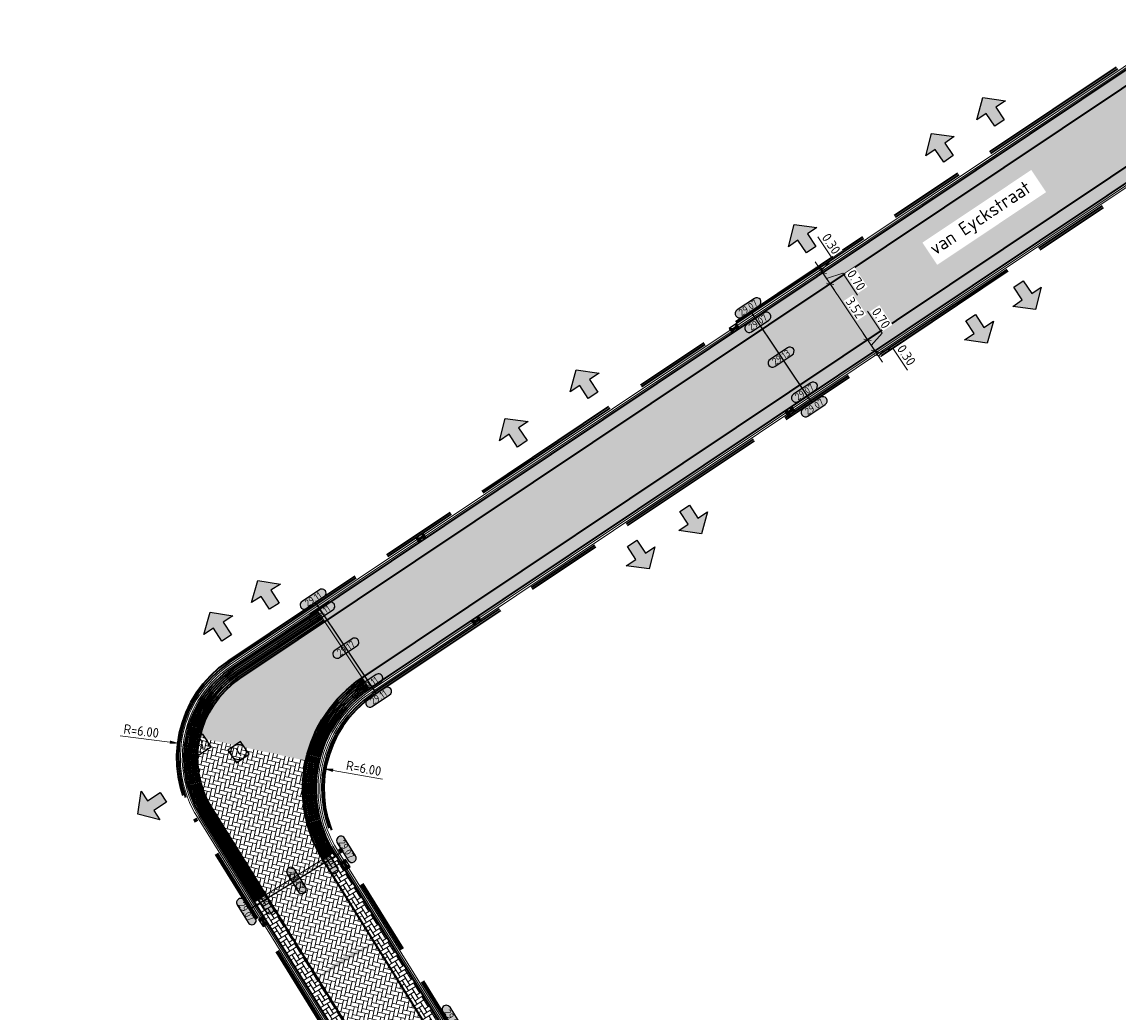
# Model space of a CAD drawing. Header units: metres. Extents: x 199937 to 201628, y 374508 to 375260.
# Tile 120 of 183: x 201392 to 201449, y 374861 to 374913. Entities that reach past the tile are written whole.
import ezdxf
from ezdxf.enums import TextEntityAlignment as Align

# ---------------------------------------------------------------- set-up
doc = ezdxf.new("R2010")
doc.units = ezdxf.units.M
doc.set_wipeout_variables(frame=1)
doc.linetypes.add('HIDDENX2', pattern=[0.75, 0.5, -0.25])
doc.linetypes.add('VH-OPSLUITBAND_100X200', pattern=[16, 8, -2, 4, -2])
doc.layers.add('000___INRIT-PIJL', color=252, linetype='Continuous')
for name, color, linetype, lineweight in [('B-WE-RI-VWA_RIOOLPUT_VALPUT-S', 20, 'Continuous', 25), ('N-WE-OG-HOOGTELIJN-G', 7, 'Continuous', 25), ('N-WE-RI-ITR_RIOOLPUT-S', 84, 'Continuous', 25), ('N-WE-RI-KOLK-S', 7, 'Continuous', 25), ('N-WE-VH-DWARSHELLING-S', 7, 'Continuous', 25), ('N-WE-VH-GOOT-G', 170, 'Continuous', 35), ('N-WE-VH-KANTOPSLUITING_OPSLUITBAND_100X200-G', 150, 'VH-OPSLUITBAND_100X200', 35), ('N-WE-VH-KANTVERHARDING_STREKLAAG-G', 60, 'Continuous', 18), ('N-WE-VH-VERHARDING_BETONSTRAATSTEEN-G', 252, 'Continuous', 35), ('X-XX-AL-HOOGTELABEL-S', 7, 'Continuous', 25), ('X-XX-AL-M-200', 7, 'Continuous', 18), ('X-XX-AL-T35', 50, 'Continuous', 35)]:
    doc.layers.add(name, color=color, linetype=linetype, lineweight=lineweight)
doc.layers.add('N-WE-VH-VERHARDING_BETONSTRAATSTEEN_HEIDE-A', color=7, linetype='Continuous', lineweight=0, true_color=0x986657)
doc.layers.add('N-WE-VH-VERHARDING_BETONSTRAATSTEEN_ROOD-A', color=7, linetype='Continuous', lineweight=0, true_color=0xa92c0a)
doc.layers.add('X-XX-AL-HULPLIJN-G', color=7, linetype='Continuous', lineweight=18, plot=False)
doc.styles.add('NLCS-ISO', font='NLCS-ISO.ttf')
doc.styles.add('NLCS-ISO-ANNOTATIEF-T18', font='NLCS-ISO.ttf', dxfattribs={"height": 1.8})
doc.styles.add('NLCS-ISO-M200-T25', font='NLCS-ISO.ttf', dxfattribs={"height": 0.5})
doc.styles.add('NLCS-ISO-M200-T35', font='NLCS-ISO.ttf', dxfattribs={"height": 0.7})
doc.dimstyles.new('NLCS-M200-T25-PIJL_L2_H1', dxfattribs={"dimscale": 0.2, "dimtxt": 2.5, "dimasz": 2.5, "dimexe": 2, "dimexo": 2, "dimgap": 0.7, "dimtad": 1, "dimzin": 0, "dimdsep": 46, "dimtxsty": 'NLCS-ISO-M200-T25', "dimcen": 0, "dimdle": 2, "dimclrd": 256, "dimclre": 256, "dimclrt": 256, "dimadec": 1, "dimazin": 0, "dimtfac": 1, "dimtdec": 3, "dimtofl": 0, "dimtmove": 0, "dimatfit": 3, "dimfxl": 2, "dimfxlon": 1, "dimtfillclr": 256, "dimtolj": 1, "dimtzin": 0, "dimlwd": -1, "dimlwe": -1, "dimarcsym": 0})
doc.dimstyles.new('NLCS-M200-T25-SCHRAP_L2_H1', dxfattribs={"dimscale": 0.2, "dimtxt": 2.5, "dimasz": 1.4, "dimexe": 2, "dimexo": 2, "dimgap": 0.7, "dimtad": 1, "dimzin": 0, "dimdsep": 46, "dimtxsty": 'NLCS-ISO-M200-T25', "dimblk": 'OBLIQUE', "dimcen": 0, "dimdle": 2, "dimclrd": 256, "dimclre": 256, "dimclrt": 256, "dimadec": 1, "dimazin": 0, "dimtfac": 1, "dimtdec": 3, "dimtofl": 0, "dimtmove": 0, "dimatfit": 3, "dimldrblk": 'OBLIQUE', "dimfxl": 2, "dimfxlon": 1, "dimtfillclr": 256, "dimtolj": 1, "dimtzin": 0, "dimlwd": -1, "dimlwe": -1, "dimarcsym": 0})
pattern_1 = [(31.86211766, (0, 0), (0.06750323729, 0.28921153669), [0.63, -0.21]), (301.86211766, (-0.2217, 0.35671), (0.06750323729, 0.28921153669), [0.63, -0.21])]
pattern_2 = [(123.75486, (201403.1397, 374878.32265), (-0.2912833, 0.05791414), [0.63, -0.21]), (33.75486, (201402.7905, 374878.08928), (-0.2912833, 0.05791414), [0.63, -0.21])]

# ---------------------------------------------------------------- blocks, each defined once
blk = doc.blocks.new('inrit')
h = blk.add_hatch(color=256)
h.dxf.hatch_style = 1
h.paths.add_polyline_path([(0.3, 1), (-0.3, 1), (-0.3, 1.8), (-0.9, 1.8), (0, 2.6), (0.9, 1.8), (0.3, 1.8)])
at = {"color": 3, "flags": 128}
blk.add_lwpolyline([(0.3, 1), (-0.3, 1), (-0.3, 1.8), (-0.9, 1.8), (0, 2.6), (0.9, 1.8), (0.3, 1.8), (0.3, 1)], dxfattribs=at)
blk = doc.blocks.new('*U283')
h = blk.add_hatch(color=253)
h.dxf.hatch_style = 1
edge = h.paths.add_edge_path()
edge.add_line((2.73, 1.13), (-2.73, 1.13))
edge.add_arc((-2.73, 0), 1.13, 90, 270)
edge.add_line((-2.73, -1.13), (2.73, -1.13))
edge.add_arc((2.73, 0), 1.13, 270, 450)
blk.add_lwpolyline([(2.73, 1.13), (-2.73, 1.13, 1), (-2.73, -1.13), (2.73, -1.13, 1)], format="xyb", close=True)
at = {"style": 'NLCS-ISO-ANNOTATIEF-T18'}
blk.add_attdef('HGT', text='', height=1.8, dxfattribs=at).set_placement((0, 0), align=Align.MIDDLE_CENTER)
blk = doc.blocks.new('SRI-PUT_INSPECTIE-SO')
at = {"lineweight": -3, "flags": 128}
blk.add_lwpolyline([(-2, -2), (2, -2), (2, 2), (-2, 2)], close=True, dxfattribs=at)
at = {"lineweight": -3, "ltscale": 1.5}
blk.add_circle((0, 0), 2, dxfattribs=at)
at = {"ltscale": 0.1, "style": 'NLCS-ISO'}
blk.add_text('I', height=2.5, dxfattribs=at).set_placement((0, -0.01), align=Align.MIDDLE_CENTER)
blk = doc.blocks.new('SRI-PUT_VALPUT-SO')
at = {"lineweight": -3, "flags": 128}
blk.add_lwpolyline([(-2, -2), (2, -2), (2, 2), (-2, 2)], close=True, dxfattribs=at)
at = {"linetype": 'HIDDENX2', "lineweight": -3, "ltscale": 0.25}
blk.add_circle((0, 0), 2, dxfattribs=at)
at = {"ltscale": 0.1, "style": 'NLCS-ISO'}
blk.add_text('V', height=2.5, dxfattribs=at).set_placement((0, -0.01), align=Align.MIDDLE_CENTER)
blk = doc.blocks.new('*D492')
at = {"layer": 'Defpoints', "color": 0, "transparency": 16777216}
for p in [(201407.526, 374873.597), (201413.432, 374872.542)]:
    blk.add_point(p, dxfattribs=at)
at = {"layer": 'X-XX-AL-M-200', "transparency": 16777216}
blk.add_line((201410.607, 374873.047), (201408.018, 374873.509), dxfattribs=at)
blk.add_solid([(201408.032, 374873.591), (201408.003, 374873.427), (201407.526, 374873.597)], dxfattribs=at)
at = {"layer": 'X-XX-AL-M-200', "transparency": 16777216, "insert": (201409.627, 374873.618), "char_height": 0.5, "attachment_point": 5, "rotation": 349.87052, "style": 'NLCS-ISO-M200-T25', "bg_fill": 3, "box_fill_scale": 1.1, "bg_fill_color": 256, "bg_fill_true_color": 13158600, "bg_fill_transparency": 0}
blk.add_mtext('\\A1;R=6.00', dxfattribs=at)
blk = doc.blocks.new('*D493')
at = {"layer": 'Defpoints', "color": 0, "transparency": 16777216}
for p in [(201399.966, 374874.925), (201405.918, 374874.166)]:
    blk.add_point(p, dxfattribs=at)
at = {"layer": 'X-XX-AL-M-200', "transparency": 16777216}
blk.add_line((201396.861, 374875.321), (201399.47, 374874.988), dxfattribs=at)
blk.add_solid([(201399.481, 374875.071), (201399.46, 374874.906), (201399.966, 374874.925)], dxfattribs=at)
at = {"layer": 'X-XX-AL-M-200', "transparency": 16777216, "insert": (201397.967, 374875.573), "char_height": 0.5, "attachment_point": 5, "rotation": 352.72913, "style": 'NLCS-ISO-M200-T25', "bg_fill": 3, "box_fill_scale": 1.1, "bg_fill_color": 256, "bg_fill_true_color": 13158600, "bg_fill_transparency": 0}
blk.add_mtext('\\A1;R=6.00', dxfattribs=at)
blk = doc.blocks.new('*U572')
blk.add_solid([(0, 0), (2.462, 0.25), (4.925, 0)])
blk = doc.blocks.new('N-SRI-KOLK_STRAAT_450X300-SO')
h = blk.add_hatch(color=256)
h.dxf.hatch_style = 1
h.paths.add_polyline_path([(0, 0.75), (-1.125, 1.5), (-1.125, 0)])
h.paths.add_polyline_path([(1.125, 0), (1.125, 1.5), (0, 0.75)])
for p, q in [((-1.125, 0), (1.125, 1.5)), ((1.125, 0), (-1.125, 1.5))]:
    blk.add_line(p, q)
at = {"flags": 128}
blk.add_lwpolyline([(-1.125, 0), (1.125, 0), (1.125, 1.5), (-1.125, 1.5)], close=True, dxfattribs=at)
blk = doc.blocks.new('_Oblique')
at = {"color": 0, "linetype": 'ByBlock', "lineweight": -2}
blk.add_line((-0.5, -0.5), (0.5, 0.5), dxfattribs=at)
blk = doc.blocks.new('*D843')
at = {"layer": 'Defpoints', "color": 0, "transparency": 16777216}
for p in [(201434.074, 374898.996), (201436.033, 374896.066), (201436.033, 374896.066)]:
    blk.add_point(p, dxfattribs=at)
at = {"layer": 'X-XX-AL-M-200', "transparency": 16777216}
for p, q in [((201433.852, 374899.329), (201436.255, 374895.733)), ((201434.074, 374898.996), (201434.407, 374899.219)), ((201436.033, 374896.066), (201436.365, 374896.288))]:
    blk.add_line(p, q, dxfattribs=at)
at = {"layer": 'X-XX-AL-M-200', "transparency": 16777216, "xscale": 0.28, "yscale": 0.28, "zscale": 0.28}
for p, rotation in [((201434.074, 374898.996), 123.7548641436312), ((201436.033, 374896.066), 303.7548641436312)]:
    blk.add_blockref('_Oblique', p, dxfattribs=dict(at, rotation=rotation))
at = {"layer": 'X-XX-AL-M-200', "transparency": 16777216, "insert": (201435.378, 374897.748), "char_height": 0.5, "attachment_point": 5, "rotation": 303.75486, "style": 'NLCS-ISO-M200-T25', "bg_fill": 3, "box_fill_scale": 1.1, "bg_fill_color": 256, "bg_fill_true_color": 13158600, "bg_fill_transparency": 0}
blk.add_mtext('\\A1;3.52', dxfattribs=at)
blk = doc.blocks.new('*D844')
at = {"layer": 'Defpoints', "color": 0, "transparency": 16777216}
for p in [(201433.515, 374899.465), (201433.685, 374899.578), (201434.074, 374898.996)]:
    blk.add_point(p, dxfattribs=at)
at = {"layer": 'X-XX-AL-M-200', "transparency": 16777216}
for p, q in [((201434.297, 374898.664), (201433.463, 374899.911)), ((201433.685, 374899.578), (201434.018, 374899.801)), ((201433.88, 374899.287), (201434.738, 374899.551)), ((201434.074, 374898.996), (201434.407, 374899.219)), ((201434.738, 374899.551), (201435.505, 374898.403))]:
    blk.add_line(p, q, dxfattribs=at)
at = {"layer": 'X-XX-AL-M-200', "transparency": 16777216, "xscale": 0.28, "yscale": 0.28, "zscale": 0.28}
for p, rotation in [((201433.685, 374899.578), 123.7548641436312), ((201434.074, 374898.996), 303.7548641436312)]:
    blk.add_blockref('_Oblique', p, dxfattribs=dict(at, rotation=rotation))
at = {"layer": 'X-XX-AL-M-200', "transparency": 16777216, "insert": (201435.446, 374899.194), "char_height": 0.5, "attachment_point": 5, "rotation": 303.75486, "style": 'NLCS-ISO-M200-T25', "bg_fill": 3, "box_fill_scale": 1.1, "bg_fill_color": 256, "bg_fill_true_color": 13158600, "bg_fill_transparency": 0}
blk.add_mtext('\\A1;0.70', dxfattribs=at)
blk = doc.blocks.new('*D845')
at = {"layer": 'Defpoints', "color": 0, "transparency": 16777216}
for p in [(201433.519, 374899.828), (201433.261, 374899.655), (201433.515, 374899.465)]:
    blk.add_point(p, dxfattribs=at)
at = {"layer": 'X-XX-AL-M-200', "transparency": 16777216}
for p, q in [((201434.19, 374900.308), (201433.424, 374901.455)), ((201433.602, 374899.703), (201434.19, 374900.308)), ((201433.908, 374899.246), (201433.296, 374900.16)), ((201433.519, 374899.828), (201433.851, 374900.05)), ((201433.685, 374899.578), (201434.018, 374899.801))]:
    blk.add_line(p, q, dxfattribs=at)
at = {"layer": 'X-XX-AL-M-200', "transparency": 16777216, "xscale": 0.28, "yscale": 0.28, "zscale": 0.28}
for p, rotation in [((201433.519, 374899.828), 123.7548641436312), ((201433.685, 374899.578), 303.7548641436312)]:
    blk.add_blockref('_Oblique', p, dxfattribs=dict(at, rotation=rotation))
at = {"layer": 'X-XX-AL-M-200', "transparency": 16777216, "insert": (201434.131, 374901.098), "char_height": 0.5, "attachment_point": 5, "rotation": 303.75486, "style": 'NLCS-ISO-M200-T25', "bg_fill": 3, "box_fill_scale": 1.1, "bg_fill_color": 256, "bg_fill_true_color": 13158600, "bg_fill_transparency": 0}
blk.add_mtext('\\A1;0.30', dxfattribs=at)
blk = doc.blocks.new('*D846')
at = {"layer": 'Defpoints', "color": 0, "transparency": 16777216}
for p in [(201436.033, 374896.066), (201436.253, 374895.371), (201436.422, 374895.484)]:
    blk.add_point(p, dxfattribs=at)
at = {"layer": 'X-XX-AL-M-200', "transparency": 16777216}
for p, q in [((201436.806, 374896.414), (201436.039, 374897.561)), ((201435.811, 374896.398), (201436.644, 374895.151)), ((201436.033, 374896.066), (201436.365, 374896.288)), ((201436.227, 374895.775), (201436.806, 374896.414)), ((201436.422, 374895.484), (201436.754, 374895.706))]:
    blk.add_line(p, q, dxfattribs=at)
at = {"layer": 'X-XX-AL-M-200', "transparency": 16777216, "xscale": 0.28, "yscale": 0.28, "zscale": 0.28, "rotation": 303.7548641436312}
blk.add_blockref('_Oblique', (201436.422, 374895.484), dxfattribs=at)
at = {"layer": 'X-XX-AL-M-200', "transparency": 16777216, "insert": (201436.747, 374897.204), "char_height": 0.5, "attachment_point": 5, "rotation": 303.75486, "style": 'NLCS-ISO-M200-T25', "bg_fill": 3, "box_fill_scale": 1.1, "bg_fill_color": 256, "bg_fill_true_color": 13158600, "bg_fill_transparency": 0}
blk.add_mtext('\\A1;0.70', dxfattribs=at)
at = {"layer": 'X-XX-AL-M-200', "transparency": 16777216, "xscale": 0.28, "yscale": 0.28, "zscale": 0.28, "rotation": 123.7548641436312}
blk.add_blockref('_Oblique', (201436.033, 374896.066), dxfattribs=at)
blk = doc.blocks.new('*D847')
at = {"layer": 'Defpoints', "color": 0, "transparency": 16777216}
for p in [(201436.253, 374895.371), (201436.396, 374895.106), (201436.589, 374895.234)]:
    blk.add_point(p, dxfattribs=at)
at = {"layer": 'X-XX-AL-M-200', "transparency": 16777216}
for p, q in [((201436.2, 374895.816), (201436.811, 374894.902)), ((201436.422, 374895.484), (201436.754, 374895.706)), ((201436.505, 374895.359), (201437.364, 374895.622)), ((201436.589, 374895.234), (201436.921, 374895.456)), ((201437.364, 374895.622), (201438.13, 374894.475))]:
    blk.add_line(p, q, dxfattribs=at)
at = {"layer": 'X-XX-AL-M-200', "transparency": 16777216, "xscale": 0.28, "yscale": 0.28, "zscale": 0.28}
for p, rotation in [((201436.422, 374895.484), 123.7548641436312), ((201436.589, 374895.234), 303.7548641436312)]:
    blk.add_blockref('_Oblique', p, dxfattribs=dict(at, rotation=rotation))
at = {"layer": 'X-XX-AL-M-200', "transparency": 16777216, "insert": (201438.071, 374895.265), "char_height": 0.5, "attachment_point": 5, "rotation": 303.75486, "style": 'NLCS-ISO-M200-T25', "bg_fill": 3, "box_fill_scale": 1.1, "bg_fill_color": 256, "bg_fill_true_color": 13158600, "bg_fill_transparency": 0}
blk.add_mtext('\\A1;0.30', dxfattribs=at)

msp = doc.modelspace()

# ---------------------------------------------------------------- hatches: boundary and pattern name
at = {"layer": 'N-WE-VH-VERHARDING_BETONSTRAATSTEEN_HEIDE-A', "true_color": 0x986657}
h = msp.add_hatch(dxfattribs=at)
h.set_pattern_fill('AVH-HEI_BSS_KEIFRMT_KEPER-SO', color=25, scale=2, angle=123.75486, pattern_type=2)
h.set_pattern_definition(pattern_2)
h.paths.add_polyline_path([(201407.195, 374881.875), (201407.584, 374881.293), (201452.412, 374911.251), (201452.023, 374911.833)])
h = msp.add_hatch(dxfattribs=at)
h.set_pattern_fill('AVH-HEI_BSS_KEIFRMT_KEPER-SO', color=25, scale=2, angle=123.75486, pattern_type=2)
h.set_pattern_definition(pattern_2)
h.paths.add_polyline_path([(201409.543, 374878.362), (201409.932, 374877.78), (201454.759, 374907.739), (201454.697, 374907.832), (201454.37, 374908.321)])
h = msp.add_hatch(dxfattribs=at)
h.set_pattern_fill('AVH-HEI_BSS_KEIFRMT_KEPER-SO', color=25, scale=2, angle=31.86212, pattern_type=2)
h.set_pattern_definition(pattern_1)
h.paths.add_polyline_path([(201408.081, 374869.216), (201407.487, 374868.847), (201413.202, 374859.651), (201413.797, 374860.021)])
h = msp.add_hatch(dxfattribs=at)
h.set_pattern_fill('AVH-HEI_BSS_KEIFRMT_KEPER-SO', color=25, scale=2, angle=31.86212, pattern_type=2)
h.set_pattern_definition(pattern_1)
h.paths.add_polyline_path([(201404.493, 374866.986), (201403.898, 374866.617), (201409.614, 374857.421), (201410.208, 374857.79)])
at = {"layer": 'N-WE-VH-VERHARDING_BETONSTRAATSTEEN_ROOD-A'}
h = msp.add_hatch(dxfattribs=at)
h.set_pattern_fill('AVH-ROO_BSS_KEIFRMT_KEPER-SO', color=36, scale=2, angle=78.75486, pattern_type=2)
h.set_pattern_definition([(78.75486414, (0, 0), (-0.16501690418, 0.24691986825), [0.63, -0.21]), (348.75486414, (-0.41194, 0.0819), (-0.16501690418, 0.24691986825), [0.63, -0.21])])
h.paths.add_polyline_path([(201454.37, 374908.321), (201454.363, 374908.331), (201452.412, 374911.251), (201403.14, 374878.323, 0.194623), (201401.031, 374875.221), (201406.59, 374874.02, -0.194623), (201409.543, 374878.362)])
h = msp.add_hatch(dxfattribs=at)
h.set_pattern_fill('AVH-ROO_BSS_KEIFRMT_KEPER-SO', color=36, scale=2, angle=-13.13788, pattern_type=2)
h.set_pattern_definition([(346.8621, (201407.48683, 374868.84694), (0.2522354, 0.1567714), [0.63, -0.21]), (256.8621, (201407.5823, 374869.25595), (0.2522354, 0.1567714), [0.63, -0.21])])
h.paths.add_polyline_path([(201407.487, 374868.847, -0.194623), (201406.59, 374874.02), (201401.031, 374875.221, 0.194623), (201401.671, 374871.526), (201410.208, 374857.79, -0.195324), (201411.101, 374852.598), (201416.677, 374851.378, 0.195324), (201416.039, 374855.087)])

# ---------------------------------------------------------------- linework, layer by layer
at = {"layer": 'N-WE-OG-HOOGTELIJN-G'}
for points in [[(201429.913, 374897.538), (201433.094, 374892.778)], [(201407.1, 374882.292), (201410.281, 374877.532)], [(201408.528, 374869.256), (201403.666, 374866.233)]]:
    msp.add_lwpolyline(points, dxfattribs=at)
at = {"layer": 'N-WE-VH-GOOT-G'}
for points in [[(201329.202, 374796.966), (201407.735, 374848.838, 0.406143), (201409.614, 374857.421), (201401.077, 374871.157, -0.404571), (201402.751, 374878.905), (201452.854, 374912.389)], [(201350.624, 374745.13), (201329.316, 374781.757, -0.397663), (201331.916, 374792.857), (201414.934, 374847.691, 0.406143), (201416.634, 374855.456), (201408.081, 374869.216, -0.404571), (201409.932, 374877.78), (201455.591, 374908.294)]]:
    msp.add_lwpolyline(points, format="xyb", dxfattribs=at)
at = {"layer": 'N-WE-VH-KANTOPSLUITING_OPSLUITBAND_100X200-G'}
for points in [[(201365.877, 374821.67), (201407.515, 374849.172, 0.406143), (201409.274, 374857.21), (201400.737, 374870.945, -0.404571), (201402.528, 374879.237), (201452.632, 374912.721)], [(201365.932, 374821.586), (201407.57, 374849.089, 0.406143), (201409.359, 374857.262), (201400.822, 374870.998, -0.404571), (201402.584, 374879.154), (201452.688, 374912.638)], [(201350.884, 374745.281), (201329.576, 374781.908, -0.397663), (201332.082, 374792.606), (201415.1, 374847.441, 0.406143), (201416.889, 374855.614), (201408.336, 374869.375, -0.404571), (201410.098, 374877.531), (201455.757, 374908.045)], [(201350.97, 374745.331), (201329.662, 374781.958, -0.397663), (201332.137, 374792.523), (201415.155, 374847.357, 0.406143), (201416.974, 374855.667), (201408.421, 374869.428, -0.404571), (201410.154, 374877.447), (201455.813, 374907.962)]]:
    msp.add_lwpolyline(points, format="xyb", dxfattribs=at)
at = {"layer": 'N-WE-VH-KANTVERHARDING_STREKLAAG-G'}
for points in [[(201328.955, 374797.043), (201407.625, 374849.005, 0.406143), (201409.444, 374857.315), (201400.907, 374871.051, -0.404571), (201402.64, 374879.071), (201452.743, 374912.555)], [(201329.01, 374796.959), (201407.68, 374848.922, 0.406143), (201409.529, 374857.368), (201400.992, 374871.104, -0.404571), (201402.695, 374878.988), (201452.799, 374912.472)], [(201350.711, 374745.18), (201329.403, 374781.808, -0.397663), (201331.971, 374792.773), (201414.989, 374847.608, 0.406143), (201416.719, 374855.509), (201408.166, 374869.269, -0.404571), (201409.987, 374877.697), (201455.646, 374908.211)], [(201350.797, 374745.231), (201329.489, 374781.858, -0.397663), (201332.027, 374792.69), (201415.044, 374847.524, 0.406143), (201416.804, 374855.562), (201408.251, 374869.322, -0.404571), (201410.043, 374877.614), (201455.702, 374908.128)]]:
    msp.add_lwpolyline(points, format="xyb", dxfattribs=at)
at = {"layer": 'N-WE-VH-VERHARDING_BETONSTRAATSTEEN-G'}
for points in [[(201383.989, 374832.314), (201408.121, 374848.254, 0.406143), (201410.208, 374857.79), (201401.671, 374871.526, -0.404571), (201403.14, 374878.323), (201452.412, 374911.251)], [(201385.931, 374829.373), (201414.548, 374848.275, 0.406143), (201416.039, 374855.087), (201407.487, 374868.847, -0.404571), (201409.543, 374878.362), (201454.37, 374908.321)]]:
    msp.add_lwpolyline(points, format="xyb", dxfattribs=at)
at = {"layer": 'N-WE-VH-VERHARDING_BETONSTRAATSTEEN-G', "color": 25, "true_color": 0x986657}
for points in [[(201403.983, 374866.669), (201401.162, 374871.209, -0.404571), (201402.806, 374878.822), (201407.251, 374881.792)], [(201404.068, 374866.722), (201401.247, 374871.262, -0.404571), (201402.862, 374878.738), (201407.306, 374881.708)], [(201404.153, 374866.775), (201401.332, 374871.315, -0.404571), (201402.917, 374878.655), (201407.362, 374881.625)], [(201404.238, 374866.828), (201401.417, 374871.368, -0.404571), (201402.973, 374878.572), (201407.417, 374881.542)], [(201404.323, 374866.881), (201401.501, 374871.421, -0.404571), (201403.029, 374878.489), (201407.473, 374881.459)], [(201404.408, 374866.933), (201401.586, 374871.473, -0.404571), (201403.084, 374878.406), (201407.528, 374881.376)], [(201407.572, 374868.9, -0.404571), (201409.598, 374878.279)], [(201407.657, 374868.953, -0.404571), (201409.654, 374878.196)], [(201407.742, 374869.005, -0.404571), (201409.709, 374878.113)], [(201407.827, 374869.058, -0.404571), (201409.765, 374878.029)], [(201407.911, 374869.111, -0.404571), (201409.82, 374877.946)], [(201407.996, 374869.164, -0.404571), (201409.876, 374877.863)]]:
    msp.add_lwpolyline(points, format="xyb", dxfattribs=at)
at = {"layer": 'X-XX-AL-HULPLIJN-G'}
for points in [[(201409.932, 374877.78), (201407.195, 374881.875)], [(201408.081, 374869.216), (201403.898, 374866.617)]]:
    msp.add_lwpolyline(points, dxfattribs=at)

# ---------------------------------------------------------------- block references
at = {"layer": '000___INRIT-PIJL'}
for p, rotation in [((201443.501, 374906.589, 29.062), 33.42155411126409), ((201440.84, 374904.721), 34.19575343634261), ((201433.643, 374899.961, 29.066), 34.14783681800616), ((201443.389, 374899.816, 29.042), 213.8887677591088), ((201440.896, 374898.068), 212.937104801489), ((201422.182, 374892.319, 29.096), 32.90079468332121), ((201418.493, 374889.786), 33.75486414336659), ((201425.902, 374888.069), 213.32482698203), ((201423.143, 374886.229), 213.6209662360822), ((201405.468, 374881.262), 32.31249873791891), ((201402.981, 374879.6), 32.51664335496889), ((201399.957, 374872.651), 123.3044795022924)]:
    msp.add_blockref('inrit', p, dxfattribs=dict(at, rotation=rotation))
at = {"layer": 'B-WE-RI-VWA_RIOOLPUT_VALPUT-S', "xscale": 0.2, "yscale": 0.2, "zscale": 0.2, "rotation": 33.81719531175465}
msp.add_blockref('SRI-PUT_VALPUT-SO', (201401.082, 374874.859, 29.166), dxfattribs=at)
at = {"layer": 'N-WE-RI-ITR_RIOOLPUT-S', "xscale": 0.2, "yscale": 0.2, "zscale": 0.2, "rotation": 33.85272181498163}
msp.add_blockref('SRI-PUT_INSPECTIE-SO', (201403.062, 374874.465), dxfattribs=at)
at = {"layer": 'N-WE-RI-KOLK-S', "xscale": 0.2, "yscale": 0.2, "zscale": 0.2}
for p, rotation in [((201428.972, 374896.789), 213.7548641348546), ((201432.042, 374892.196), 33.75486414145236), ((201412.551, 374885.815), 213.75486411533), ((201415.621, 374881.222), 33.75486414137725), ((201408.792, 374868.64), 121.7606903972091), ((201404.231, 374865.513), 301.8621176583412)]:
    msp.add_blockref('N-SRI-KOLK_STRAAT_450X300-SO', p, dxfattribs=dict(at, rotation=rotation))
at = {"layer": 'N-WE-VH-DWARSHELLING-S', "rotation": 31.86211765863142}
msp.add_blockref('*U572', (201406.626, 374862.229), dxfattribs=at)
at = {"layer": 'X-XX-AL-HOOGTELABEL-S', "xscale": 0.2, "yscale": 0.2, "zscale": 0.2}
for p, rotation, values in [((201429.773, 374897.747), 33.75486414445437, {'HGT': '29.07'}), ((201430.284, 374896.983), 33.75486414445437, {'HGT': '29.07'}), ((201431.503, 374895.158), 33.75486414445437, {'HGT': '29.13'}), ((201432.726, 374893.328), 33.75486414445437, {'HGT': '29.07'}), ((201433.238, 374892.563), 33.75486414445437, {'HGT': '29.07'}), ((201406.974, 374882.48), 33.75486414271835, {'HGT': '29.11'}), ((201407.429, 374881.799), 33.75486414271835, {'HGT': '29.11'}), ((201408.69, 374879.912), 33.75486414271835, {'HGT': '29.17'}), ((201409.943, 374878.037), 33.75486414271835, {'HGT': '29.11'}), ((201410.406, 374877.344), 33.75486414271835, {'HGT': '29.11'}), ((201408.72, 374869.375), 301.8621176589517, {'HGT': '29.07'}), ((201407.777, 374868.789), 301.8621176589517, {'HGT': '29.07'}), ((201406.097, 374867.745), 301.8621176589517, {'HGT': '29.13'}), ((201404.401, 374866.691), 301.8621176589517, {'HGT': '29.07'}), ((201403.473, 374866.114), 301.8621176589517, {'HGT': '29.07'}), ((201414.245, 374860.512, 29.145), 301.8621176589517, {'HGT': '29.15'})]:
    msp.add_blockref('*U283', p, dxfattribs=dict(at, rotation=rotation)).add_auto_attribs(values)

# ---------------------------------------------------------------- next in the draw order: dimensions: what is measured, and where the dimension line sits
at = {"layer": 'X-XX-AL-M-200'}
dim = msp.add_aligned_dim(p1=(201434.074, 374898.996), p2=(201436.033, 374896.066), distance=0, dimstyle='NLCS-M200-T25-SCHRAP_L2_H1', override={"dimtfill": 1}, dxfattribs=at)
dim.commit()
dim.dimension.update_dxf_attribs({"geometry": '*D843', "text_midpoint": (201435.378, 374897.748)})
dim = msp.add_radius_dim(center=(201405.918, 374874.166), mpoint=(201399.966, 374874.925), dimstyle='NLCS-M200-T25-PIJL_L2_H1', override={"dimpost": 'R=<>', "dimtfill": 1}, dxfattribs=at)
dim.commit()
dim.dimension.update_dxf_attribs({"geometry": '*D493', "text_midpoint": (201397.967, 374875.573)})
dim = msp.add_radius_dim(center=(201413.432, 374872.542), mpoint=(201407.526, 374873.597), dimstyle='NLCS-M200-T25-PIJL_L2_H1', override={"dimpost": 'R=<>', "dimtfill": 1}, dxfattribs=at)
dim.commit()
dim.dimension.update_dxf_attribs({"geometry": '*D492', "text_midpoint": (201409.558, 374873.234), "dimtype": 164})

# ---------------------------------------------------------------- next in the draw order: wipeouts: each hides what was drawn before it
msp.add_wipeout([(201439.687, 374899.996), (201445.394, 374903.803), (201444.618, 374904.967), (201438.91, 374901.161)]).dxf.layer = 'X-XX-AL-T35'

# ---------------------------------------------------------------- next in the draw order: texts
at = {"layer": 'X-XX-AL-T35', "style": 'NLCS-ISO-M200-T35'}
msp.add_text('van Eyckstraat', height=0.7, rotation=33.7, dxfattribs=at).set_placement((201439.58, 374900.472))

# ---------------------------------------------------------------- next in the draw order: dimensions: what is measured, and where the dimension line sits
at = {"layer": 'X-XX-AL-M-200'}
dim = msp.add_linear_dim(base=(201433.685, 374899.578), p1=(201434.074, 374898.996), p2=(201433.515, 374899.465), angle=123.75486, dimstyle='NLCS-M200-T25-SCHRAP_L2_H1', override={"dimtmove": 1, "dimtfill": 1}, dxfattribs=at)
dim.commit()
dim.dimension.update_dxf_attribs({"geometry": '*D844', "text_midpoint": (201435.14, 374899.651)})
dim = msp.add_linear_dim(base=(201436.422, 374895.484), p1=(201436.033, 374896.066), p2=(201436.253, 374895.371), angle=123.75486, dimstyle='NLCS-M200-T25-SCHRAP_L2_H1', override={"dimtmove": 1, "dimtfill": 1}, dxfattribs=at)
dim.commit()
dim.dimension.update_dxf_attribs({"geometry": '*D846', "text_midpoint": (201436.728, 374896.53), "dimtype": 160})

# ---------------------------------------------------------------- next in the draw order: dimensions: what is measured, and where the dimension line sits
dim = msp.add_linear_dim(base=(201433.519, 374899.828), p1=(201433.515, 374899.465), p2=(201433.261, 374899.655), angle=123.75486, dimstyle='NLCS-M200-T25-SCHRAP_L2_H1', override={"dimtmove": 1, "dimtfill": 1}, dxfattribs=at)
dim.commit()
dim.dimension.update_dxf_attribs({"geometry": '*D845', "text_midpoint": (201434.113, 374900.424), "dimtype": 160})
dim = msp.add_linear_dim(base=(201436.589, 374895.234), p1=(201436.253, 374895.371), p2=(201436.396, 374895.106), angle=123.75486, dimstyle='NLCS-M200-T25-SCHRAP_L2_H1', override={"dimtmove": 1, "dimtfill": 1}, dxfattribs=at)
dim.commit()
dim.dimension.update_dxf_attribs({"geometry": '*D847', "text_midpoint": (201437.766, 374895.722)})

doc.saveas('drawing.dxf')
